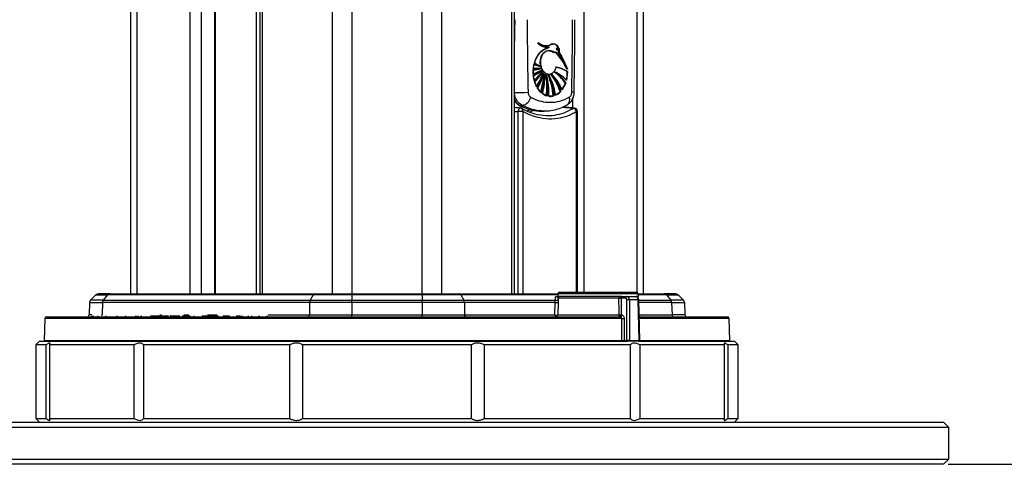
# Model space of a CAD drawing. Header units: millimetres. Extents: x 20 to 23339, y 40 to 19992.
# Tile 18 of 154: x 6570 to 7131, y 2094 to 2347. Entities that reach past the tile are written whole.
import ezdxf

# ---------------------------------------------------------------- set-up
doc = ezdxf.new("R2010")
doc.units = ezdxf.units.MM
doc.header["$LTSCALE"] = 2
doc.layers.add('COMPONENT_GEOMETRY', color=7, linetype='Continuous')
doc.styles.add('SLDTEXTSTYLE0', font='TXT', dxfattribs={"width": 0.75})
doc.dimstyles.new('SLDDIMSTYLE0', dxfattribs={"dimtxt": 100, "dimasz": 6.604, "dimexe": 0, "dimexo": 0.0625, "dimgap": 25, "dimtad": 0, "dimtih": 1, "dimtoh": 1, "dimdec": 0, "dimrnd": 1e-09, "dimzin": 12, "dimdsep": 46, "dimtxsty": 'SLDTEXTSTYLE0', "dimsah": 1, "dimcen": 0.09, "dimadec": 0, "dimazin": 3, "dimtfac": 1, "dimtdec": 0, "dimtofl": 0, "dimtmove": 0, "dimatfit": 3, "dimfxl": 1, "dimfrac": 2, "dimtolj": 1, "dimtzin": 12, "dimarcsym": 0})

# ---------------------------------------------------------------- blocks, each defined once
blk = doc.blocks.new('_D_4')
at = {"layer": 'COMPONENT_GEOMETRY', "color": 7}
for p, q in [((6638.52, 7959.49), (1620.27, 7959.49)), ((1626.62, 7959.49), (1626.62, 5191.33)), ((1426.55, 5171.02), (1396.09, 5171.02)), ((1396.09, 5171.02), (1396.09, 5012.27)), ((1826.69, 5171.02), (1857.16, 5171.02)), ((1857.16, 5171.02), (1857.16, 5012.27)), ((1396.09, 5012.27), (1426.55, 5012.27)), ((1857.16, 5012.27), (1826.69, 5012.27)), ((1626.62, 2094.49), (1626.62, 4862.65)), ((6459.75, 2094.49), (1620.27, 2094.49))]:
    blk.add_line(p, q, dxfattribs=at)
for points in [[(1626.62, 7959.49), (1625.61, 7952.89), (1627.64, 7952.89)], [(1626.62, 2094.49), (1627.64, 2101.1), (1625.61, 2101.1)]]:
    blk.add_solid(points, dxfattribs=at)
at = {"layer": 'COMPONENT_GEOMETRY', "color": 7, "char_height": 100, "attachment_point": 1, "style": 'SLDTEXTSTYLE0'}
for s, insert in [('9\'7.45"', (1426.55, 5141.18)), ('2933mm', (1353.85, 4991.56))]:
    blk.add_mtext(s, dxfattribs=dict(at, insert=insert))
blk = doc.blocks.new('_D_5')
at = {"layer": 'COMPONENT_GEOMETRY', "color": 7}
for p, q in [((10496.06, 6612.47), (10496.06, 4517.82)), ((10295.99, 4497.51), (10265.53, 4497.51)), ((10265.53, 4497.51), (10265.53, 4338.76)), ((10696.13, 4497.51), (10726.6, 4497.51)), ((10726.6, 4497.51), (10726.6, 4338.76)), ((10265.53, 4338.76), (10295.99, 4338.76)), ((10726.6, 4338.76), (10696.13, 4338.76)), ((10496.06, 2094.49), (10496.06, 4189.14)), ((7098.83, 2094.49), (10502.41, 2094.49))]:
    blk.add_line(p, q, dxfattribs=at)
for points in [[(10496.06, 6612.47), (10495.05, 6605.86), (10497.08, 6605.86)], [(10496.06, 2094.49), (10497.08, 2101.1), (10495.05, 2101.1)]]:
    blk.add_solid(points, dxfattribs=at)
at = {"layer": 'COMPONENT_GEOMETRY', "color": 7, "char_height": 100, "attachment_point": 1, "style": 'SLDTEXTSTYLE0'}
for s, insert in [('7\'4.94"', (10295.99, 4467.66)), ('2259mm', (10223.29, 4318.05))]:
    blk.add_mtext(s, dxfattribs=dict(at, insert=insert))

msp = doc.modelspace()

# ---------------------------------------------------------------- linework, layer by layer
at = {"color": 8, "linetype": 'Continuous', "lineweight": 25}
for p, q in [((6748.24, 2191.49), (6748.24, 7939.49)), ((6759.31, 7939.49), (6759.31, 2191.49)), ((6799.26, 2191.49), (6799.26, 7939.49)), ((6810.34, 7939.49), (6810.34, 2191.49)), ((6708.14, 5799.24), (6708.14, 2191.49)), ((6850.44, 2191.49), (6850.44, 5799.24)), ((6704.86, 2191.49), (6704.86, 5790.35)), ((6636.74, 5785.38), (6636.74, 2191.49)), ((6921.84, 2192.28), (6921.84, 5785.38)), ((6667.23, 2191.49), (6667.23, 5781.02)), ((6673.4, 5781.02), (6673.4, 2191.49)), ((6681.18, 2191.49), (6681.18, 5781.02)), ((6891.35, 5781.02), (6891.35, 2192.39)), ((6885.18, 2297.26), (6885.18, 2302.97)), ((6853.91, 2191.49), (6853.91, 2295.2)), ((6856.56, 2295.2), (6856.56, 2191.49)), ((6883.27, 2296.07), (6885.31, 2297.05)), ((6887.3, 2192.39), (6887.3, 2295.2)), ((6887.3, 2295.2), (6887.81, 2295.2)), ((6876.58, 2190.91), (6821.38, 2190.91)), ((6922.37, 2191.48), (6876.63, 2191.48)), ((6922.4, 2188.03), (6922.69, 2188.03)), ((6938.42, 2190.91), (6922.42, 2190.91)), ((6922.7, 2187.9), (6940.92, 2187.9)), ((6941.41, 2186.56), (6922.73, 2186.56)), ((6912.96, 2177.52), (6584.42, 2177.52)), ((6611.09, 2179.46), (6609.64, 2179.46)), ((6649.9, 2179.46), (6650.86, 2179.46)), ((6663.58, 2179.46), (6666.47, 2179.46)), ((6677.07, 2179.46), (6682.61, 2179.46)), ((6711.62, 2179.46), (6735.08, 2179.46)), ((6922.9, 2179.46), (6941.62, 2179.46)), ((6974.16, 2177.52), (6922.95, 2177.52)), ((6584.09, 2165), (6913.03, 2165)), ((6922.97, 2165), (6923.26, 2165)), ((6923.26, 2165), (6974.49, 2165))]:
    msp.add_line(p, q, dxfattribs=at)
at = {"color": 7, "linetype": 'Continuous', "lineweight": 25}
for p, q in [((6706.75, 5796.17), (6706.75, 2191.49)), ((6851.82, 2191.49), (6851.82, 5796.17)), ((6633.39, 2191.49), (6633.39, 5786.52)), ((6925.18, 5786.51), (6925.18, 2191.49)), ((6681.61, 2191.49), (6681.61, 5781.02)), ((6872.81, 2333.51), (6872.67, 2333.51)), ((6873.61, 2333.6), (6872.81, 2333.51)), ((6872.95, 2333.51), (6872.81, 2333.51)), ((6873.75, 2333.6), (6872.95, 2333.51)), ((6868.7, 2330.63), (6868.56, 2330.63)), ((6868.84, 2330.63), (6868.7, 2330.63)), ((6868.96, 2330.63), (6871.77, 2331.79)), ((6869.76, 2332.74), (6869.9, 2332.74)), ((6870.86, 2331.76), (6871, 2331.76)), ((6871.32, 2329.92), (6871.46, 2329.92)), ((6871.73, 2329.93), (6871.53, 2329.93)), ((6871.63, 2331.79), (6871.77, 2331.79)), ((6875.9, 2331.2), (6875.78, 2331.2)), ((6876.12, 2330.35), (6876.24, 2330.35)), ((6877.23, 2328.92), (6877.32, 2328.92)), ((6862.64, 2319.8), (6863.05, 2322.11)), ((6863.05, 2322.11), (6866.55, 2321.02)), ((6863.06, 2322.11), (6863.05, 2322.11)), ((6866.55, 2321.02), (6863.25, 2322.85)), ((6863.25, 2322.85), (6863.25, 2322.85)), ((6862.56, 2316.59), (6862.57, 2319.01)), ((6867.44, 2318.72), (6862.56, 2316.59)), ((6862.58, 2316.59), (6862.56, 2316.59)), ((6862.57, 2319.01), (6866.98, 2319.67)), ((6862.59, 2319.01), (6862.57, 2319.01)), ((6866.98, 2319.67), (6862.64, 2319.8)), ((6862.66, 2319.8), (6862.64, 2319.8)), ((6862.64, 2315.6), (6867.44, 2318.72)), ((6862.71, 2319.01), (6862.73, 2319.01)), ((6862.73, 2319.01), (6862.87, 2319.01)), ((6867.97, 2317.96), (6863.15, 2312.93)), ((6863.43, 2311.98), (6867.97, 2317.96)), ((6865.08, 2319.61), (6865.23, 2319.61)), ((6865.23, 2319.61), (6865.37, 2319.61)), ((6865.37, 2319.61), (6865.51, 2319.61)), ((6866.47, 2321.02), (6866.55, 2321.02)), ((6866.89, 2319.67), (6866.98, 2319.67)), ((6867.34, 2318.72), (6867.44, 2318.72)), ((6867.86, 2317.96), (6867.97, 2317.96)), ((6868.36, 2317.27), (6868.48, 2317.27)), ((6869.1, 2316.69), (6869.23, 2316.69)), ((6871.32, 2316.55), (6871.46, 2316.55)), ((6872.95, 2316.37), (6873.09, 2316.37)), ((6874.36, 2317.82), (6874.85, 2317.61)), ((6874.64, 2317.82), (6874.77, 2317.82)), ((6881.77, 2319.41), (6881.34, 2320.5)), ((6882.09, 2317.96), (6881.55, 2313.09)), ((6881.91, 2319.41), (6881.77, 2319.41)), ((6881.84, 2317.96), (6881.98, 2317.96)), ((6882.05, 2319.41), (6882.02, 2319.41)), ((6863.15, 2312.93), (6862.64, 2315.6)), ((6862.66, 2315.6), (6862.64, 2315.6)), ((6863.15, 2312.93), (6863.15, 2312.93)), ((6864.59, 2309.31), (6863.43, 2311.98)), ((6870.06, 2316.08), (6870.19, 2316.08)), ((6871.32, 2316.08), (6871.46, 2316.08)), ((6881.08, 2311.48), (6879.09, 2307.6)), ((6880.8, 2311.48), (6880.94, 2311.48)), ((6881.08, 2311.48), (6881.08, 2311.48)), ((6881.42, 2313.09), (6881.28, 2313.09)), ((6881.57, 2313.09), (6881.55, 2313.09)), ((6867.06, 2306.13), (6865.15, 2308.39)), ((6870.39, 2304.17), (6867.87, 2305.46)), ((6878.24, 2306.57), (6875.39, 2304.49)), ((6877.87, 2306.57), (6878.01, 2306.57)), ((6878.16, 2306.57), (6878.24, 2306.57)), ((6870.12, 2304.17), (6869.98, 2304.17)), ((6870.26, 2304.17), (6870.12, 2304.17)), ((6874.38, 2304.12), (6871.46, 2303.93)), ((6874.25, 2304.12), (6874.38, 2304.12)), ((6856.56, 2295.2), (6853.91, 2295.2)), ((6856.44, 2298.74), (6855.98, 2298.24)), ((6867.38, 2295.49), (6868.81, 2295.49)), ((6887.81, 2192.39), (6887.81, 2295.2)), ((6613.47, 2190.91), (6610.47, 2187.9)), ((6617.66, 2187.9), (6610.47, 2187.9)), ((6613.47, 2190.91), (6620.15, 2190.91)), ((6621.33, 2191.49), (6614.89, 2191.49)), ((6620.15, 2190.91), (6617.66, 2187.9)), ((6617.66, 2187.9), (6735.54, 2187.9)), ((6737.2, 2190.91), (6620.15, 2190.91)), ((6621.33, 2191.49), (6737.99, 2191.49)), ((6737.2, 2190.91), (6735.54, 2187.9)), ((6735.54, 2187.9), (6759.31, 2187.9)), ((6759.31, 2190.91), (6737.2, 2190.91)), ((6737.99, 2191.49), (6759.31, 2191.49)), ((6759.31, 2191.49), (6759.31, 2190.91)), ((6759.31, 2191.49), (6799.26, 2191.49)), ((6799.26, 2190.91), (6759.31, 2190.91)), ((6759.31, 2190.91), (6759.31, 2187.9)), ((6759.31, 2186.56), (6759.31, 2187.9)), ((6759.31, 2187.9), (6799.26, 2187.9)), ((6799.26, 2190.91), (6799.26, 2191.49)), ((6799.26, 2191.49), (6820.59, 2191.49)), ((6799.26, 2190.91), (6799.26, 2187.9)), ((6821.38, 2190.91), (6799.26, 2190.91)), ((6799.26, 2186.56), (6799.26, 2187.9)), ((6799.26, 2187.9), (6823.04, 2187.9)), ((6820.59, 2191.49), (6876.63, 2191.49)), ((6821.38, 2190.91), (6823.04, 2187.9)), ((6823.04, 2187.9), (6875.24, 2187.9)), ((6875.24, 2187.9), (6875.33, 2189.7)), ((6876.63, 2191.48), (6876.5, 2189.99)), ((6913.04, 2189.99), (6876.5, 2189.99)), ((6876.72, 2189.03), (6876.72, 2188.58)), ((6911.39, 2189.03), (6876.72, 2189.03)), ((6877.62, 2192.39), (6921.37, 2192.39)), ((6911.39, 2188.99), (6911.39, 2189.03)), ((6912.61, 2189.03), (6912.61, 2189.01)), ((6912.61, 2189.01), (6912.71, 2179.47)), ((6915.21, 2189.01), (6912.61, 2189.01)), ((6913.04, 2189.99), (6915.92, 2189.99)), ((6915.91, 2165), (6915.91, 2188.03)), ((6915.92, 2189.99), (6920.97, 2189.99)), ((6917.32, 2188.03), (6917.32, 2165)), ((6922.4, 2188.03), (6917.32, 2188.03)), ((6922.5, 2189.99), (6921.12, 2189.99)), ((6922.37, 2191.49), (6937.25, 2191.49)), ((6922.5, 2189.99), (6922.37, 2191.48)), ((6922.97, 2165), (6922.4, 2188.03)), ((6923.26, 2165), (6922.69, 2188.03)), ((6943.69, 2191.49), (6937.25, 2191.49)), ((6938.42, 2190.91), (6940.92, 2187.9)), ((6938.42, 2190.91), (6945.11, 2190.91)), ((6948.11, 2187.9), (6940.92, 2187.9)), ((6945.11, 2190.91), (6948.11, 2187.9)), ((6609.89, 2186.56), (6609.64, 2179.46)), ((6609.89, 2186.56), (6617.17, 2186.56)), ((6617.17, 2186.56), (6616.96, 2179.46)), ((6735.22, 2186.56), (6617.17, 2186.56)), ((6735.22, 2186.56), (6735.08, 2179.46)), ((6759.31, 2186.56), (6735.22, 2186.56)), ((6799.26, 2186.56), (6759.31, 2186.56)), ((6759.31, 2186.56), (6759.31, 2179.46)), ((6799.26, 2186.56), (6799.26, 2179.46)), ((6823.36, 2186.56), (6799.26, 2186.56)), ((6823.36, 2186.56), (6823.5, 2179.46)), ((6875.05, 2186.56), (6823.36, 2186.56)), ((6874.85, 2179.46), (6875.05, 2186.56)), ((6876.72, 2186.56), (6876.52, 2179.46)), ((6941.41, 2186.56), (6941.62, 2179.46)), ((6941.41, 2186.56), (6948.69, 2186.56)), ((6948.69, 2186.56), (6948.94, 2179.46)), ((6584.42, 2177.52), (6584.09, 2165)), ((6585.42, 2178.49), (6912.26, 2178.49)), ((6611.2, 2179.05), (6611.2, 2178.49)), ((6611.9, 2179.05), (6611.9, 2178.49)), ((6614.54, 2179.05), (6614.54, 2178.49)), ((6619.2, 2179.05), (6619.2, 2178.49)), ((6625.47, 2179.05), (6625.47, 2178.49)), ((6630.48, 2178.49), (6630.48, 2179.05)), ((6636.12, 2178.99), (6636.12, 2178.49)), ((6636.3, 2178.49), (6636.3, 2179.05)), ((6637.34, 2178.99), (6637.34, 2178.49)), ((6639.24, 2178.49), (6639.24, 2179.05)), ((6639.28, 2179.05), (6639.28, 2178.49)), ((6644.56, 2178.99), (6644.56, 2178.49)), ((6644.56, 2178.99), (6646.57, 2178.99)), ((6646.57, 2178.99), (6646.57, 2178.49)), ((6646.57, 2178.99), (6648.65, 2178.99)), ((6646.65, 2178.99), (6646.65, 2179.05)), ((6648.65, 2178.99), (6648.65, 2178.49)), ((6648.65, 2178.99), (6650.66, 2178.99)), ((6649.64, 2178.99), (6649.64, 2179.05)), ((6650.66, 2178.99), (6650.66, 2178.49)), ((6650.66, 2178.99), (6654.87, 2178.99)), ((6652.15, 2179.05), (6652.15, 2178.49)), ((6655.85, 2179.05), (6655.85, 2178.49)), ((6657.14, 2178.99), (6657.14, 2178.49)), ((6657.14, 2178.99), (6661.27, 2178.99)), ((6659.3, 2179.05), (6659.3, 2178.49)), ((6662.77, 2178.99), (6662.77, 2178.49)), ((6663.01, 2178.99), (6663.01, 2178.49)), ((6663.01, 2178.99), (6664.26, 2178.99)), ((6664.26, 2178.99), (6664.26, 2178.49)), ((6664.26, 2178.99), (6666.7, 2178.99)), ((6666.79, 2178.99), (6666.79, 2178.49)), ((6666.81, 2178.99), (6666.81, 2178.49)), ((6667.2, 2178.99), (6667.2, 2178.49)), ((6669.25, 2178.99), (6669.25, 2178.49)), ((6673.96, 2178.99), (6673.96, 2178.49)), ((6673.96, 2178.99), (6675.52, 2178.99)), ((6675.52, 2178.99), (6675.52, 2178.49)), ((6676.28, 2178.99), (6676.28, 2178.49)), ((6676.28, 2178.99), (6678.52, 2178.99)), ((6676.75, 2178.99), (6676.75, 2179.05)), ((6678.56, 2178.99), (6678.56, 2178.49)), ((6678.7, 2178.99), (6678.7, 2178.49)), ((6678.7, 2178.99), (6680.34, 2178.99)), ((6680.34, 2178.99), (6680.34, 2178.49)), ((6680.34, 2178.99), (6682.84, 2178.99)), ((6683.18, 2179.05), (6683.18, 2178.49)), ((6685.88, 2178.99), (6685.88, 2178.49)), ((6685.88, 2178.99), (6685.97, 2178.99)), ((6685.97, 2178.99), (6685.97, 2178.49)), ((6685.97, 2178.99), (6686.36, 2178.99)), ((6686.36, 2178.99), (6686.36, 2178.49)), ((6686.36, 2178.99), (6688.83, 2178.99)), ((6686.83, 2179.05), (6686.83, 2178.99)), ((6688.83, 2178.99), (6688.83, 2178.49)), ((6688.83, 2178.99), (6689.46, 2178.99)), ((6689.26, 2178.99), (6689.26, 2179.05)), ((6689.46, 2178.99), (6689.46, 2178.49)), ((6693.55, 2178.99), (6693.55, 2178.49)), ((6695.18, 2178.99), (6695.18, 2178.49)), ((6695.18, 2178.99), (6695.42, 2178.99)), ((6695.89, 2179.05), (6695.89, 2178.49)), ((6696.71, 2178.99), (6696.71, 2178.49)), ((6700.42, 2178.49), (6700.42, 2179.05)), ((6700.45, 2178.49), (6700.45, 2179.05)), ((6702.06, 2179.05), (6702.06, 2178.49)), ((6706.32, 2178.99), (6706.32, 2178.49)), ((6706.36, 2178.49), (6706.36, 2179.05)), ((6710.74, 2178.99), (6710.74, 2178.49)), ((6711.13, 2178.49), (6711.13, 2179.05)), ((6735.08, 2179.46), (6759.31, 2179.46)), ((6759.31, 2178.49), (6759.31, 2179.46)), ((6759.31, 2179.46), (6799.26, 2179.46)), ((6799.26, 2178.49), (6799.26, 2179.46)), ((6799.26, 2179.46), (6823.5, 2179.46)), ((6823.5, 2179.46), (6874.85, 2179.46)), ((6876.52, 2179.46), (6911.49, 2179.46)), ((6912.71, 2179.47), (6912.96, 2179.47)), ((6914.35, 2177.53), (6914.43, 2165)), ((6922.93, 2178.49), (6973.16, 2178.49)), ((6948.94, 2179.46), (6941.62, 2179.46)), ((6974.49, 2165), (6974.16, 2177.52)), ((6914.43, 2165), (6915.91, 2165)), ((6917.32, 2165), (6922.97, 2165)), ((6581.29, 2164.49), (6579.29, 2162.49)), ((6579.29, 2162.49), (6579.29, 2120.49)), ((6585.15, 2162.49), (6579.29, 2162.49)), ((6581.29, 2164.49), (6916.29, 2164.49)), ((6585.15, 2120.49), (6585.15, 2162.49)), ((6635.2, 2162.49), (6587.12, 2162.49)), ((6587.12, 2162.49), (6587.12, 2120.49)), ((6635.2, 2120.49), (6635.2, 2162.49)), ((6723.86, 2162.49), (6640.59, 2162.49)), ((6640.59, 2162.49), (6640.59, 2120.49)), ((6723.86, 2120.49), (6723.86, 2162.49)), ((6827.37, 2162.49), (6731.21, 2162.49)), ((6731.21, 2162.49), (6731.21, 2120.49)), ((6827.37, 2120.49), (6827.37, 2162.49)), ((6917.99, 2162.49), (6834.72, 2162.49)), ((6834.72, 2162.49), (6834.72, 2120.49)), ((6916.26, 2164.49), (6916.08, 2164.49)), ((6916.97, 2164.49), (6916.26, 2164.49)), ((6922.61, 2164.49), (6916.97, 2164.49)), ((6917.99, 2120.49), (6917.99, 2162.49)), ((6922.76, 2164.49), (6922.61, 2164.49)), ((6922.76, 2164.49), (6977.29, 2164.49)), ((6971.45, 2162.49), (6923.38, 2162.49)), ((6923.38, 2162.49), (6923.38, 2120.49)), ((6971.45, 2120.49), (6971.45, 2162.49)), ((6979.29, 2162.49), (6973.42, 2162.49)), ((6973.42, 2162.49), (6973.42, 2120.49)), ((6979.29, 2162.49), (6977.29, 2164.49)), ((6979.29, 2120.49), (6979.29, 2162.49)), ((6579.29, 2120.49), (6581.29, 2118.49)), ((6579.29, 2120.49), (6585.15, 2120.49)), ((6587.12, 2120.49), (6635.2, 2120.49)), ((6640.59, 2120.49), (6723.86, 2120.49)), ((6731.21, 2120.49), (6827.37, 2120.49)), ((6834.72, 2120.49), (6917.99, 2120.49)), ((6923.38, 2120.49), (6971.45, 2120.49)), ((6973.42, 2120.49), (6979.29, 2120.49)), ((6977.29, 2118.49), (6979.29, 2120.49)), ((7005.56, 2115.49), (6459.29, 2115.49)), ((6462.29, 2118.49), (7003.44, 2118.49)), ((7003.44, 2118.49), (7096.29, 2118.49)), ((7099.29, 2115.49), (7005.56, 2115.49)), ((7099.29, 2115.49), (7096.29, 2118.49)), ((7099.29, 2097.49), (7099.29, 2115.49)), ((6459.29, 2097.49), (7005.56, 2097.49)), ((7003.44, 2094.49), (6462.29, 2094.49)), ((7096.29, 2094.49), (7003.44, 2094.49)), ((7005.56, 2097.49), (7099.29, 2097.49)), ((7096.29, 2094.49), (7099.29, 2097.49))]:
    msp.add_line(p, q, dxfattribs=at)
at = {"color": 7, "linetype": 'Continuous', "lineweight": 25, "flags": 128}
for points in [[(6868.54, 2317.83), (6867.82, 2318.74), (6866.98, 2320.59), (6866.61, 2322.72), (6866.74, 2324.9), (6867.37, 2326.91), (6868.43, 2328.52), (6869.79, 2329.56), (6871.32, 2329.92)], [(6871.35, 2331.79), (6870.99, 2331.68), (6870.67, 2331.57)], [(6862.38, 2319.8), (6862.91, 2319.73), (6862.92, 2319.73)], [(6862.77, 2295.78), (6860.97, 2295.12), (6860.43, 2294.94)], [(6911.49, 2179.46), (6911.46, 2181.45), (6911.39, 2188.99)], [(6734.52, 2178.49), (6734.63, 2178.51), (6734.73, 2178.56), (6734.83, 2178.65), (6734.91, 2178.77), (6734.98, 2178.92), (6735.03, 2179.08), (6735.06, 2179.27), (6735.08, 2179.46)], [(6824.05, 2178.49), (6823.95, 2178.51), (6823.85, 2178.56), (6823.75, 2178.65), (6823.67, 2178.77), (6823.6, 2178.92), (6823.55, 2179.08), (6823.51, 2179.27), (6823.5, 2179.46)], [(6912, 2178.49), (6911.9, 2178.51), (6911.81, 2178.56), (6911.72, 2178.65), (6911.64, 2178.77), (6911.58, 2178.92), (6911.53, 2179.08), (6911.5, 2179.27), (6911.49, 2179.46)], [(6913.03, 2165), (6913.03, 2166.49), (6912.98, 2174.49), (6912.96, 2177.52)]]:
    msp.add_lwpolyline(points, dxfattribs=at)
at = {"color": 8, "linetype": 'Continuous', "lineweight": 25, "flags": 128}
for points in [[(6855.37, 2297.19), (6855.17, 2297.18), (6854.85, 2297.07), (6854.56, 2296.85), (6854.3, 2296.53), (6854.1, 2296.13), (6853.97, 2295.68), (6853.91, 2295.2)], [(6855.17, 2298.41), (6855.5, 2298.29), (6855.98, 2298.24)], [(6856.56, 2295.2), (6856.64, 2295.56), (6856.67, 2295.9), (6856.64, 2296.22), (6856.56, 2296.5), (6856.43, 2296.73), (6856.25, 2296.9), (6856.18, 2296.95)], [(6858.66, 2295.65), (6860.12, 2296.09), (6860.71, 2296.29)], [(6885.98, 2297.19), (6885.67, 2297.17), (6885.31, 2297.05)]]:
    msp.add_lwpolyline(points, dxfattribs=at)
at = {"color": 7, "linetype": 'Continuous', "lineweight": 25}
for centre, radius, start, end in [((6870.9, 2339.89), 8.14, 223.196, 268.6738), ((6870.03, 2340.78), 8.11, 232.713, 249.3103), ((6871.49, 2340.55), 8.91, 224.34, 249.6933), ((6871.49, 2340.56), 8.92, 224.3455, 249.5252), ((6871.13, 2339.81), 8.04, 223.0494, 273.5705), ((6869.74, 2339.92), 7.17, 231.292, 296.675), ((6876.38, 2319.44), 13.7, 132.4334, 165.5892), ((6875.43, 2320), 12.51, 121.783, 166.8362), ((6875.62, 2317.91), 14.48, 106.5469, 118.5223), ((6875.76, 2317.91), 14.48, 106.5469, 118.5223), ((6841.75, 2299.46), 44.71, 26.5026, 40.7764), ((6841.89, 2299.46), 44.71, 26.5026, 40.7764), ((6842.04, 2299.46), 44.71, 26.5026, 40.7764), ((6838.98, 2303.81), 45.51, 25.9226, 33.4766), ((6837.17, 2302.69), 47.76, 20.4997, 33.314), ((6837.31, 2302.69), 47.76, 20.4997, 33.314), ((6881.16, 2317.79), 18.75, 166.6848, 173.8326), ((6881.3, 2317.79), 18.75, 166.6848, 173.8326), ((6869.11, 2336.16), 15.42, 245.7449, 259.0658), ((6869.25, 2336.16), 15.42, 245.7449, 259.0658), ((6869.39, 2336.16), 15.42, 245.7449, 259.0658), ((6875.18, 2340.41), 21.32, 235.5014, 245.449), ((6875.32, 2340.41), 21.32, 235.5014, 245.449), ((6858.02, 2332.53), 16.51, 285.033, 303.1898), ((6862.43, 2332.51), 13.5, 269.4883, 288.0297), ((6855.66, 2330.68), 16.51, 294.0037, 310.4497), ((6881.96, 2317.7), 19.55, 176.1631, 183.2594), ((6858.16, 2332.53), 16.51, 285.033, 303.1898), ((6862.57, 2332.51), 13.5, 269.4883, 288.0297), ((6865.22, 2338.68), 19.07, 261.8511, 274.5885), ((6865.23, 2338.72), 19.11, 261.8567, 269.9929), ((6855.59, 2331.04), 16.93, 294.1623, 313.2675), ((6855.65, 2330.95), 16.82, 294.1305, 311.9155), ((6882.1, 2317.7), 19.55, 176.1631, 183.2594), ((6858.3, 2332.53), 16.51, 285.033, 303.1898), ((6862.71, 2332.51), 13.5, 269.4883, 288.0297), ((6865.37, 2338.68), 19.07, 261.8511, 274.5885), ((6855.73, 2331.04), 16.93, 294.1623, 313.2675), ((6845.27, 2334.13), 27.56, 309.6894, 324.0558), ((6845.41, 2334.13), 27.56, 309.6894, 324.0558), ((6845.55, 2334.13), 27.56, 309.6894, 324.0558), ((6844.14, 2330.81), 26.85, 315.4783, 329.4993), ((6844.06, 2331), 27.14, 315.5207, 331.2805), ((6839.61, 2326.01), 29.78, 325.9041, 342.941), ((6839.75, 2326.01), 29.78, 325.9041, 342.941), ((6839.89, 2326.01), 29.78, 325.9041, 342.941), ((6833.43, 2325.06), 35.79, 332.2283, 347.4226), ((6814.87, 2322.09), 54.22, 342.8757, 354.2821), ((6815.01, 2322.09), 54.22, 342.8757, 354.2821), ((6815.15, 2322.09), 54.22, 342.8757, 354.2821), ((6827.94, 2315.92), 41.17, 345.2926, 1.0744), ((6848.56, 2297.29), 30.75, 17.5583, 38.35), ((6848.7, 2297.29), 30.75, 17.5583, 38.35), ((6855.69, 2297.92), 25.27, 22.5194, 46.9024), ((6848.84, 2297.29), 30.75, 17.5583, 38.35), ((6859.7, 2296.5), 25.87, 35.3754, 55.4945), ((6866.41, 2298.56), 20.89, 44.0605, 67.2184), ((6859.84, 2296.5), 25.87, 35.3754, 55.4945), ((6866.55, 2298.56), 20.89, 44.0605, 67.2184), ((6859.99, 2296.5), 25.87, 35.3754, 55.4945), ((6872.77, 2304.18), 16.49, 56.6501, 81.0322), ((6872.92, 2304.18), 16.49, 56.6501, 81.0322), ((6873.06, 2304.18), 16.49, 56.6501, 81.0322), ((6862.87, 2317.68), 19.11, 346.0948, 0.8374), ((6863.01, 2317.68), 19.11, 346.0948, 0.8374), ((6881.06, 2317.6), 18.64, 186.1533, 194.4983), ((6881.2, 2317.6), 18.64, 186.1533, 194.4983), ((6844.61, 2330.29), 26.05, 315.3383, 326.6262), ((6878.36, 2316.78), 15.82, 197.6358, 208.1534), ((6878.5, 2316.78), 15.82, 197.6358, 208.1534), ((6834, 2324.76), 35.02, 332.1205, 345.0479), ((6834.96, 2324.24), 33.8, 333.3805, 338.8172), ((6827.9, 2315.9), 41.06, 345.2829, 359.3965), ((6828.65, 2309.44), 41.66, 352.743, 9.1802), ((6828.79, 2309.44), 41.66, 352.743, 9.1802), ((6830.66, 2305.84), 40.7, 357.3066, 14.567), ((6828.93, 2309.44), 41.66, 352.743, 9.1802), ((6830.33, 2305.84), 40.9, 357.3282, 12.4313), ((6835.12, 2300.96), 38.97, 4.6576, 22.8327), ((6835.26, 2300.96), 38.97, 4.6576, 22.8327), ((6839.66, 2298.85), 36.05, 8.9968, 28.5524), ((6835.4, 2300.96), 38.97, 4.6576, 22.8327), ((6839.11, 2298.75), 36.46, 9.0544, 26.3151), ((6855.29, 2297.78), 25.56, 22.5919, 45.0169), ((6867.23, 2316.24), 14.51, 323.445, 340.8265), ((6867.37, 2316.24), 14.51, 323.445, 340.8265), ((6852.33, 2496.39), 190.31, 269.8423, 272.1892), ((6874.85, 2314.68), 11.73, 212.4444, 226.8211), ((6874.99, 2314.68), 11.73, 212.4444, 226.8211), ((6872.72, 2312), 8.2, 232.8063, 252.5445), ((6871.46, 2312.84), 9.18, 294.5081, 316.8896), ((6855.25, 2304.63), 6.01, 281.4555, 348.1627), ((6872.34, 2310.85), 6.99, 261.6391, 285.8539), ((6855.22, 2295.2), 2, 61.4072, 85.7245), ((6884.97, 2294.69), 2.38, 12.2051, 81.6554), ((6885.81, 2295.2), 2, 0, 85.0845), ((6611.88, 2186.49), 2, 135, 178), ((6614.89, 2189.49), 2, 90, 135), ((6619.37, 2186.52), 2.21, 141.1948, 179.002), ((6621.36, 2189.95), 1.54, 91.1843, 141.7156), ((6738.16, 2186.56), 2.95, 152.8978, 180.0209), ((6738.09, 2190.53), 0.967, 96.4205, 157.1618), ((6820.48, 2190.53), 0.967, 22.8382, 83.5795), ((6820.41, 2186.56), 2.95, 359.9791, 27.1022), ((6875.72, 2188.81), 1.03, 242.3446, 346.5834), ((6877.62, 2191.39), 1, 90, 175), ((6877.72, 2188.99), 1, 90.0031, 178.0034), ((6912, 2208.41), 19.4, 268.1859, 271.8141), ((6911.65, 2213.61), 24.62, 269.3838, 272.2436), ((6916.09, 2189.12), 0.887, 101.2255, 187.3001), ((6916.62, 2154.47), 33.57, 88.7931, 91.2069), ((6921.37, 2191.39), 1, 5, 90), ((6937.21, 2189.95), 1.54, 38.2844, 88.8157), ((6939.2, 2186.52), 2.21, 0.998, 38.8052), ((6943.69, 2189.49), 2, 45, 90), ((6946.69, 2186.49), 2, 2, 45), ((6875.89, 2193.61), 7.1, 263.2465, 276.7535), ((6585.42, 2177.49), 1, 90, 178.5), ((6608.64, 2179.49), 1, 270, 358), ((6875.72, 2179.34), 0.874, 172.6099, 257.3002), ((6875.69, 2186.81), 7.4, 263.5334, 276.4666), ((6875.53, 2179.49), 0.997, 270.1688, 358.184), ((6911.75, 2204.09), 24.64, 269.3909, 272.2408), ((6911.83, 2179.36), 0.887, 281.2255, 7.3001), ((6912.08, 2179.36), 0.887, 281.2255, 7.3001), ((6913.49, 2204.88), 27.36, 268.9006, 271.8172), ((6923.61, 2179.49), 1, 226.0756, 270), ((6942.54, 2179.41), 0.921, 177.0048, 264.5302), ((6949.94, 2179.49), 1, 182, 270), ((6973.16, 2177.49), 1, 1.5, 90), ((6584.59, 2164.99), 0.5, 178.5, 270), ((6912.59, 2164.93), 0.449, 282.8925, 9.663), ((6914.87, 2164.93), 0.449, 171.2054, 258.3833), ((6916.35, 2164.93), 0.449, 171.2054, 258.3833), ((6916.88, 2164.93), 0.449, 281.6167, 8.7946), ((6922.52, 2164.93), 0.449, 281.6167, 8.7946), ((6922.76, 2164.99), 0.5, 270, 1.9984), ((6973.99, 2164.99), 0.5, 270, 1.5)]:
    msp.add_arc(centre, radius, start, end, dxfattribs=at)
at = {"color": 8, "linetype": 'Continuous', "lineweight": 25}
for centre, radius, start, end in [((6884.71, 2299.45), 6.77, 80.2376, 91.3816), ((6879.63, 2302.02), 3.76, 308.2872, 21.5072), ((6615.81, 2179.48), 1.15, 333.9765, 358.5854)]:
    msp.add_arc(centre, radius, start, end, dxfattribs=at)
msp.add_ellipse((7397.66, 2348.62), major_axis=(827.18, 0), ratio=0.085703, start_param=3.991727, end_param=3.995077, dxfattribs=at)
at = {"color": 7, "linetype": 'Continuous', "lineweight": 25}
for centre, major_axis, ratio, start_param, end_param in [((6864.03, 2342.57), (-6.6, 46.86), 0.700084, 2.699795, 3.043236), ((6915.2, 2188.01), (0.025, 1), 0.706891, 4.747285, 6.300628), ((6915.91, 2187.99), (0.02, 2), 0.707053, 4.738568, 6.291911), ((6920.99, 2187.99), (-0.02, 2), 0.707053, 4.721116, 6.274459), ((6916.62, 2164.99), (1, 0), 0.012339, 0.78555, 2.356042)]:
    msp.add_ellipse(centre, major_axis=major_axis, ratio=ratio, start_param=start_param, end_param=end_param, dxfattribs=at)
at = {"color": 8, "linetype": 'Continuous', "lineweight": 25}
for points, knots in [([(6851.82, 2310.07), (6851.83, 2317.43), (6851.85, 2329.91), (6852.14, 2342.39), (6852.26, 2347.5)], [0, 0, 0, 0, 0.590364, 1, 1, 1, 1]), ([(6851.82, 2302.11), (6851.98, 2301.78), (6852.49, 2300.71), (6853.9, 2299.28), (6855.28, 2298.59), (6855.98, 2298.24)], [0, 0, 0, 0, 0.178881, 0.582691, 1, 1, 1, 1]), ([(6868.58, 2295.52), (6866.83, 2295.64), (6863.18, 2295.89), (6859.12, 2297.36), (6856.87, 2298.52), (6856.44, 2298.74)], [0, 0, 0, 0, 0.429458, 0.890484, 1, 1, 1, 1]), ([(6885.31, 2297.05), (6884.44, 2297.12), (6882.31, 2297.3), (6880.18, 2297.49), (6878.93, 2297.59)], [0, 0, 0, 0, 0.411678, 1, 1, 1, 1])]:
    msp.add_open_spline(points, degree=3, knots=knots, dxfattribs=at)
at = {"color": 7, "linetype": 'Continuous', "lineweight": 25}
for points, knots in [([(6859.16, 2347.5), (6859.17, 2342.4), (6859.2, 2328.64), (6859.44, 2314.88), (6859.6, 2306.22)], [0, 0, 0, 0, 0.370215, 1, 1, 1, 1]), ([(6884.54, 2306.22), (6884.68, 2314.88), (6884.91, 2328.64), (6884.93, 2342.4), (6884.94, 2347.5)], [0, 0, 0, 0, 0.6297853, 1, 1, 1, 1]), ([(6885.84, 2306.12), (6885.89, 2308.89), (6886.14, 2321.36), (6886.29, 2335.15), (6886.23, 2346.18), (6886.22, 2347.5)], [0, 0, 0, 0, 0.200375, 0.904363, 1, 1, 1, 1]), ([(6865.31, 2334.32), (6866.33, 2333.74), (6868.38, 2332.58), (6871.13, 2332.68), (6872.63, 2333.31), (6873.09, 2333.51)], [0, 0, 0, 0, 0.407312, 0.814632, 1, 1, 1, 1]), ([(6871.77, 2331.79), (6870.63, 2331.83), (6868.34, 2331.9), (6866.32, 2333.52), (6865.31, 2334.32)], [0, 0, 0, 0, 0.499468, 1, 1, 1, 1]), ([(6873.6, 2333.64), (6873.43, 2333.65), (6873.16, 2333.68), (6872.91, 2333.56), (6872.81, 2333.51)], [0, 0, 0, 0, 0.61645, 1, 1, 1, 1]), ([(6873.09, 2333.51), (6873.52, 2333.62), (6874.31, 2333.83), (6875.5, 2333.49), (6876.44, 2332.63), (6877.1, 2331.39), (6877.42, 2330.08), (6877.35, 2329.25), (6877.32, 2328.92)], [0, 0, 0, 0, 0.203305, 0.377232, 0.557372, 0.722911, 0.890069, 1, 1, 1, 1]), ([(6876.94, 2328.92), (6876.97, 2329.3), (6877.03, 2330.05), (6876.69, 2331.52), (6875.82, 2332.99), (6874.61, 2333.78), (6873.89, 2333.66), (6873.71, 2333.62)], [0, 0, 0, 0, 0.150506, 0.300337, 0.598758, 0.896407, 1, 1, 1, 1]), ([(6877.23, 2328.92), (6877.26, 2329.3), (6877.31, 2330.05), (6876.97, 2331.52), (6876.11, 2332.98), (6874.97, 2333.76), (6874.34, 2333.67), (6874.24, 2333.65)], [0, 0, 0, 0, 0.157844, 0.31498, 0.627951, 0.940113, 1, 1, 1, 1]), ([(6877.09, 2328.92), (6877.11, 2329.3), (6877.17, 2330.06), (6876.9, 2331.21), (6876.39, 2332.3), (6875.59, 2333.25), (6874.9, 2333.52), (6874.55, 2333.65)], [0, 0, 0, 0, 0.1732294, 0.3455794, 0.5415303, 0.7675069, 1, 1, 1, 1]), ([(6863.25, 2322.85), (6863.78, 2324.23), (6864.83, 2327), (6867.04, 2329.45), (6868.51, 2330.35), (6868.96, 2330.63)], [0, 0, 0, 0, 0.408816, 0.817629, 1, 1, 1, 1]), ([(6871.46, 2329.92), (6870.93, 2329.85), (6869.86, 2329.7), (6868.43, 2328.55), (6867.33, 2326.85), (6866.71, 2324.73), (6866.62, 2322.45), (6867.08, 2320.25), (6868.04, 2318.39), (6869.39, 2317.08), (6870.95, 2316.46), (6872.57, 2316.6), (6874.05, 2317.5), (6875.14, 2318.88), (6875.57, 2320.01), (6875.75, 2320.47)], [0, 0, 0, 0, 0.078696, 0.157392, 0.236095, 0.314802, 0.393497, 0.472181, 0.55087, 0.629574, 0.70828, 0.786977, 0.865665, 0.944358, 1, 1, 1, 1]), ([(6871.18, 2329.92), (6871.76, 2329.88), (6872.83, 2329.79), (6874.05, 2328.97), (6874.95, 2328.92), (6875.45, 2328.88), (6875.67, 2328.72), (6875.75, 2328.66)], [0, 0, 0, 0, 0.369936, 0.682977, 0.841031, 0.942257, 1, 1, 1, 1]), ([(6871.18, 2329.92), (6872.04, 2329.73), (6873.28, 2329.44), (6874.64, 2328.9), (6875.34, 2328.92), (6875.62, 2328.75), (6875.75, 2328.66)], [0, 0, 0, 0, 0.5598891, 0.8057975, 0.903562, 1, 1, 1, 1]), ([(6871.32, 2329.92), (6872.18, 2329.73), (6873.42, 2329.44), (6874.78, 2328.9), (6875.48, 2328.92), (6875.76, 2328.75), (6875.9, 2328.66)], [0, 0, 0, 0, 0.5598891, 0.8057975, 0.903562, 1, 1, 1, 1]), ([(6876.01, 2328.66), (6875.91, 2328.73), (6875.58, 2328.95), (6874.82, 2328.87), (6873.84, 2329.32), (6872.69, 2329.86), (6871.88, 2329.9), (6871.46, 2329.92)], [0, 0, 0, 0, 0.076678, 0.228327, 0.480722, 0.736716, 1, 1, 1, 1]), ([(6873.44, 2329.32), (6873.68, 2329.19), (6874.15, 2328.95), (6874.81, 2328.92), (6875.31, 2328.88), (6875.53, 2328.72), (6875.61, 2328.66)], [0, 0, 0, 0, 0.335503, 0.666794, 0.878967, 1, 1, 1, 1]), ([(6875.68, 2331.05), (6875.69, 2331.08), (6875.71, 2331.12), (6875.77, 2331.17), (6875.86, 2331.21), (6876.01, 2331.2), (6876.2, 2331.1), (6876.35, 2330.94), (6876.44, 2330.78), (6876.47, 2330.67), (6876.48, 2330.57), (6876.46, 2330.49), (6876.42, 2330.42), (6876.36, 2330.37), (6876.25, 2330.34), (6876.08, 2330.37), (6875.9, 2330.48), (6875.76, 2330.65), (6875.69, 2330.8), (6875.67, 2330.91), (6875.67, 2331), (6875.68, 2331.04), (6875.68, 2331.05)], [0, 0, 0, 0, 0.024513, 0.048902, 0.088765, 0.153507, 0.255542, 0.360865, 0.409297, 0.450091, 0.477057, 0.504228, 0.527613, 0.557644, 0.602381, 0.676251, 0.785499, 0.872894, 0.919909, 0.956171, 0.982207, 1, 1, 1, 1]), ([(6882.02, 2319.41), (6881.14, 2321.08), (6879.37, 2324.46), (6877.14, 2327.25), (6876.01, 2328.66)], [0, 0, 0, 0, 0.495447, 1, 1, 1, 1]), ([(6877.32, 2328.92), (6878.21, 2327.46), (6880, 2324.51), (6881.34, 2321.12), (6882.02, 2319.41)], [0, 0, 0, 0, 0.495687, 1, 1, 1, 1]), ([(6868.48, 2317.27), (6867.97, 2315.85), (6866.93, 2312.95), (6865.38, 2310.54), (6864.59, 2309.31)], [0, 0, 0, 0, 0.492125, 1, 1, 1, 1]), ([(6865.15, 2308.39), (6865.83, 2309.75), (6867.21, 2312.52), (6868.05, 2315.67), (6868.48, 2317.27)], [0, 0, 0, 0, 0.492962, 1, 1, 1, 1]), ([(6869.23, 2316.69), (6869, 2314.89), (6868.54, 2311.27), (6867.56, 2307.85), (6867.06, 2306.13)], [0, 0, 0, 0, 0.4954076, 1, 1, 1, 1]), ([(6867.87, 2305.46), (6868.28, 2307.25), (6869.12, 2310.9), (6869.19, 2314.74), (6869.23, 2316.69)], [0, 0, 0, 0, 0.490764, 1, 1, 1, 1]), ([(6873.09, 2316.37), (6873.92, 2315.24), (6875.6, 2312.95), (6877.22, 2309.52), (6877.99, 2307.29), (6878.24, 2306.57)], [0, 0, 0, 0, 0.395931, 0.8033472, 1, 1, 1, 1]), ([(6879.09, 2307.6), (6878.5, 2308.85), (6877.31, 2311.39), (6875.22, 2314.28), (6873.71, 2315.77), (6873.09, 2316.37)], [0, 0, 0, 0, 0.366427, 0.743475, 1, 1, 1, 1]), ([(6874.77, 2317.82), (6875.91, 2316.96), (6878.21, 2315.23), (6880.12, 2312.74), (6881.08, 2311.48)], [0, 0, 0, 0, 0.493177, 1, 1, 1, 1]), ([(6881.55, 2313.09), (6880.52, 2314.07), (6878.42, 2316.07), (6876, 2317.23), (6874.77, 2317.82)], [0, 0, 0, 0, 0.492715, 1, 1, 1, 1]), ([(6875.75, 2320.47), (6876.84, 2320.24), (6879.04, 2319.78), (6881.06, 2318.57), (6882.09, 2317.96)], [0, 0, 0, 0, 0.4934454, 1, 1, 1, 1]), ([(6870.19, 2316.08), (6870.4, 2314.46), (6870.82, 2311.18), (6870.73, 2307.15), (6870.47, 2304.83), (6870.39, 2304.17)], [0, 0, 0, 0, 0.410916, 0.833749, 1, 1, 1, 1]), ([(6871.46, 2303.93), (6871.48, 2305.56), (6871.51, 2308.88), (6870.95, 2312.96), (6870.38, 2315.31), (6870.19, 2316.08)], [0, 0, 0, 0, 0.395465, 0.802398, 1, 1, 1, 1]), ([(6871.46, 2316.08), (6872.02, 2314.61), (6873.16, 2311.63), (6874.02, 2307.53), (6874.29, 2304.98), (6874.38, 2304.12)], [0, 0, 0, 0, 0.392553, 0.796491, 1, 1, 1, 1]), ([(6875.39, 2304.49), (6875.07, 2306.07), (6874.42, 2309.29), (6873, 2313.14), (6871.87, 2315.29), (6871.46, 2316.08)], [0, 0, 0, 0, 0.381125, 0.773301, 1, 1, 1, 1]), ([(6856.44, 2298.74), (6855.68, 2299.18), (6854.4, 2299.91), (6852.95, 2301.81), (6852.05, 2303.83), (6851.88, 2305.4), (6851.8, 2306.08)], [0, 0, 0, 0, 0.305588, 0.505839, 0.786, 1, 1, 1, 1]), ([(6859.6, 2306.22), (6859.62, 2305.96), (6859.66, 2305.36), (6859.96, 2304.59), (6860.45, 2303.86), (6860.87, 2303.57), (6861.13, 2303.4)], [0, 0, 0, 0, 0.2084648, 0.4851414, 0.6864177, 1, 1, 1, 1]), ([(6881.94, 2299.09), (6882.42, 2299.4), (6883.45, 2300.06), (6884.64, 2301.59), (6885.49, 2303.49), (6885.87, 2305.07), (6885.83, 2305.97), (6885.82, 2306.13)], [0, 0, 0, 0, 0.203746, 0.440162, 0.685416, 0.945091, 1, 1, 1, 1]), ([(6883.13, 2303.4), (6883.19, 2303.43), (6883.47, 2303.6), (6883.93, 2304.07), (6884.29, 2304.79), (6884.49, 2305.52), (6884.52, 2305.95), (6884.54, 2306.22)], [0, 0, 0, 0, 0.070163, 0.361578, 0.652268, 0.785269, 1, 1, 1, 1]), ([(6851.82, 2301.49), (6851.84, 2301.46), (6852.17, 2300.76), (6853.25, 2299.71), (6854.41, 2298.7), (6855.13, 2298.45), (6855.19, 2298.43)], [0, 0, 0, 0, 0.019162, 0.486801, 0.958296, 1, 1, 1, 1]), ([(6861.13, 2303.4), (6861.52, 2303.2), (6863.52, 2302.18), (6867.27, 2300.89), (6872.5, 2300.29), (6877.93, 2300.91), (6881.38, 2302.56), (6883.13, 2303.4)], [0, 0, 0, 0, 0.053725, 0.273888, 0.500206, 0.745779, 1, 1, 1, 1]), ([(6855.37, 2297.19), (6854.2, 2297.28), (6853.02, 2297.36), (6851.84, 2297.46), (6851.82, 2297.46)], [0, 0, 0, 0, 0.987932, 1, 1, 1, 1]), ([(6855.18, 2298.41), (6855.91, 2298.08), (6857.94, 2297.14), (6861.39, 2296.12), (6864.53, 2295.52), (6866.29, 2295.56), (6866.69, 2295.57)], [0, 0, 0, 0, 0.1949225, 0.5470575, 0.8965195, 1, 1, 1, 1]), ([(6855.79, 2297.05), (6857.77, 2296.1), (6861.89, 2294.13), (6868.38, 2292.84), (6874.58, 2293.01), (6879.61, 2294.15), (6882.26, 2295.54), (6883.27, 2296.07)], [0, 0, 0, 0, 0.214381, 0.445081, 0.682506, 0.879394, 1, 1, 1, 1]), ([(6887.3, 2295.2), (6885.58, 2294.28), (6882.12, 2292.44), (6876.21, 2291.01), (6869.71, 2290.83), (6862.96, 2292.14), (6858.62, 2294.21), (6856.56, 2295.2)], [0, 0, 0, 0, 0.182245, 0.36824, 0.58185, 0.801621, 1, 1, 1, 1]), ([(6868.56, 2295.55), (6869.6, 2295.55), (6871.98, 2295.56), (6875.63, 2296.33), (6879.09, 2297.49), (6881.11, 2298.65), (6881.94, 2299.13)], [0, 0, 0, 0, 0.222485, 0.510036, 0.799634, 1, 1, 1, 1]), ([(6885.98, 2297.19), (6884.96, 2297.28), (6882.77, 2297.46), (6880.58, 2297.66), (6879.4, 2297.76)], [0, 0, 0, 0, 0.463056, 1, 1, 1, 1]), ([(6875.05, 2186.56), (6875.06, 2186.74), (6875.07, 2186.93), (6875.11, 2187.29), (6875.16, 2187.6), (6875.21, 2187.81), (6875.24, 2187.9)], [0, 0, 0, 0, 0.313731, 0.347638, 0.713922, 1, 1, 1, 1]), ([(6875.33, 2189.7), (6875.33, 2189.7), (6875.42, 2189.8), (6875.57, 2189.95), (6875.83, 2189.98), (6875.94, 2189.99)], [0, 0, 0, 0, 0.0112369, 0.614116, 1, 1, 1, 1]), ([(6876.72, 2189.03), (6876.69, 2189.19), (6876.67, 2189.41), (6876.45, 2189.66), (6876.29, 2189.76), (6876.11, 2189.81), (6875.96, 2189.83), (6875.85, 2189.83), (6875.75, 2189.82), (6875.59, 2189.79), (6875.45, 2189.75), (6875.36, 2189.71), (6875.33, 2189.7)], [0, 0, 0, 0, 0.450249, 0.583308, 0.70253, 0.766903, 0.796826, 0.822529, 0.853359, 0.874029, 0.956848, 1, 1, 1, 1]), ([(6875.94, 2189.99), (6876.05, 2189.99), (6876.26, 2189.99), (6876.43, 2189.99), (6876.5, 2189.99)], [0, 0, 0, 0, 0.576228, 1, 1, 1, 1]), ([(6876.72, 2188.58), (6876.72, 2188.44), (6876.73, 2188.11), (6876.74, 2187.43), (6876.73, 2186.85), (6876.72, 2186.56)], [0, 0, 0, 0, 0.266624, 0.630788, 1, 1, 1, 1]), ([(6911.39, 2189.03), (6911.39, 2189.09), (6911.4, 2189.19), (6911.44, 2189.38), (6911.52, 2189.58), (6911.69, 2189.81), (6911.91, 2189.96), (6912.08, 2189.99), (6912.16, 2189.99), (6912.17, 2189.99)], [0, 0, 0, 0, 0.089245, 0.129708, 0.272258, 0.444658, 0.727792, 0.994371, 1, 1, 1, 1]), ([(6912.17, 2189.99), (6912.17, 2189.99), (6912.22, 2189.99), (6912.32, 2189.96), (6912.45, 2189.81), (6912.54, 2189.58), (6912.59, 2189.38), (6912.61, 2189.19), (6912.61, 2189.09), (6912.61, 2189.03)], [0, 0, 0, 0, 0.00557, 0.270759, 0.554927, 0.728428, 0.871223, 0.913546, 1, 1, 1, 1]), ([(6922.69, 2188.03), (6922.67, 2188.25), (6922.62, 2188.71), (6922.31, 2189.32), (6921.83, 2189.77), (6921.35, 2189.97), (6921.07, 2189.99), (6920.97, 2189.99)], [0, 0, 0, 0, 0.219273, 0.466806, 0.693088, 0.902362, 1, 1, 1, 1]), ([(6655.88, 2178.99), (6655.87, 2178.99), (6655.84, 2178.99), (6655.97, 2178.99), (6656.19, 2178.99), (6656.61, 2178.99), (6656.92, 2178.99), (6657.14, 2178.99)], [0, 0, 0, 0, 0.049867, 0.181139, 0.36217, 0.570473, 1, 1, 1, 1]), ([(6662.78, 2178.99), (6662.78, 2178.99), (6662.78, 2178.99), (6662.87, 2178.99), (6662.96, 2178.99), (6663.01, 2178.99)], [0, 0, 0, 0, 0.286803, 0.622601, 1, 1, 1, 1]), ([(6675.52, 2178.99), (6675.58, 2178.99), (6675.7, 2178.99), (6675.91, 2178.99), (6676.11, 2178.99), (6676.22, 2178.99), (6676.28, 2178.99)], [0, 0, 0, 0, 0.286326, 0.544838, 0.757768, 1, 1, 1, 1]), ([(6678.56, 2178.99), (6678.56, 2178.99), (6678.55, 2178.99), (6678.59, 2178.99), (6678.66, 2178.99), (6678.7, 2178.99)], [0, 0, 0, 0, 0.1010157, 0.5177633, 1, 1, 1, 1]), ([(6693.55, 2178.99), (6693.87, 2178.99), (6694.44, 2178.99), (6694.96, 2178.99), (6695.18, 2178.99)], [0, 0, 0, 0, 0.561458, 1, 1, 1, 1]), ([(6912.96, 2177.52), (6912.95, 2177.63), (6912.94, 2177.85), (6912.82, 2178.15), (6912.63, 2178.37), (6912.43, 2178.48), (6912.3, 2178.49), (6912.26, 2178.49)], [0, 0, 0, 0, 0.218163, 0.436285, 0.654418, 0.872697, 1, 1, 1, 1]), ([(6912.96, 2179.47), (6913.06, 2179.47), (6913.31, 2179.45), (6913.69, 2179.23), (6914.06, 2178.79), (6914.3, 2178.2), (6914.34, 2177.75), (6914.35, 2177.53)], [0, 0, 0, 0, 0.127204, 0.345418, 0.563593, 0.781797, 1, 1, 1, 1]), ([(6913.03, 2165), (6913.12, 2165.01), (6913.3, 2165.01), (6913.64, 2165.01), (6913.98, 2165.01), (6914.25, 2165), (6914.38, 2165), (6914.43, 2165)], [0, 0, 0, 0, 0.218911, 0.437804, 0.656674, 0.875599, 1, 1, 1, 1]), ([(6587.12, 2162.49), (6587.19, 2162.64), (6587.31, 2162.93), (6587.36, 2163.25), (6587.29, 2163.45), (6587.08, 2163.51), (6586.75, 2163.44), (6586.32, 2163.25), (6585.79, 2162.94), (6585.37, 2162.64), (6585.15, 2162.49)], [0, 0, 0, 0, 0.125658, 0.254213, 0.380096, 0.510315, 0.625689, 0.744467, 0.870637, 1, 1, 1, 1]), ([(6640.59, 2162.49), (6640.36, 2162.77), (6639.91, 2163.33), (6638.61, 2163.58), (6636.98, 2163.31), (6635.81, 2162.77), (6635.2, 2162.49)], [0, 0, 0, 0, 0.25434, 0.510225, 0.74435, 1, 1, 1, 1]), ([(6731.21, 2162.49), (6730.98, 2162.64), (6730.5, 2162.93), (6729.66, 2163.25), (6728.72, 2163.45), (6727.75, 2163.51), (6726.76, 2163.44), (6725.79, 2163.25), (6724.8, 2162.94), (6724.17, 2162.64), (6723.86, 2162.49)], [0, 0, 0, 0, 0.125658, 0.254213, 0.380096, 0.510315, 0.625689, 0.744467, 0.870637, 1, 1, 1, 1]), ([(6834.72, 2162.49), (6834.41, 2162.64), (6833.79, 2162.93), (6832.79, 2163.25), (6831.75, 2163.45), (6830.75, 2163.51), (6829.8, 2163.44), (6828.92, 2163.25), (6828.09, 2162.94), (6827.61, 2162.64), (6827.37, 2162.49)], [0, 0, 0, 0, 0.125658, 0.254213, 0.380096, 0.510315, 0.625689, 0.744467, 0.870637, 1, 1, 1, 1]), ([(6923.38, 2162.49), (6922.77, 2162.77), (6921.56, 2163.33), (6919.93, 2163.58), (6918.65, 2163.31), (6918.22, 2162.77), (6917.99, 2162.49)], [0, 0, 0, 0, 0.25434, 0.510225, 0.74435, 1, 1, 1, 1]), ([(6973.42, 2162.49), (6973.22, 2162.64), (6972.8, 2162.93), (6972.25, 2163.25), (6971.8, 2163.45), (6971.48, 2163.51), (6971.28, 2163.44), (6971.22, 2163.25), (6971.26, 2162.94), (6971.39, 2162.64), (6971.45, 2162.49)], [0, 0, 0, 0, 0.125658, 0.254213, 0.380096, 0.510315, 0.625689, 0.744467, 0.870637, 1, 1, 1, 1]), ([(6585.15, 2120.49), (6585.36, 2120.35), (6585.78, 2120.05), (6586.33, 2119.73), (6586.78, 2119.53), (6587.1, 2119.47), (6587.29, 2119.54), (6587.36, 2119.74), (6587.32, 2120.05), (6587.19, 2120.34), (6587.12, 2120.49)], [0, 0, 0, 0, 0.125658, 0.254213, 0.380096, 0.510315, 0.625689, 0.744467, 0.870637, 1, 1, 1, 1]), ([(6635.2, 2120.49), (6635.81, 2120.21), (6637.02, 2119.65), (6638.65, 2119.41), (6639.93, 2119.67), (6640.36, 2120.21), (6640.59, 2120.49)], [0, 0, 0, 0, 0.25434, 0.510225, 0.74435, 1, 1, 1, 1]), ([(6723.86, 2120.49), (6724.17, 2120.35), (6724.79, 2120.05), (6725.79, 2119.73), (6726.83, 2119.53), (6727.83, 2119.47), (6728.78, 2119.54), (6729.66, 2119.74), (6730.49, 2120.05), (6730.97, 2120.34), (6731.21, 2120.49)], [0, 0, 0, 0, 0.125658, 0.254213, 0.380096, 0.510315, 0.625689, 0.744467, 0.870637, 1, 1, 1, 1]), ([(6827.37, 2120.49), (6827.6, 2120.35), (6828.08, 2120.05), (6828.92, 2119.73), (6829.86, 2119.53), (6830.83, 2119.47), (6831.82, 2119.54), (6832.79, 2119.74), (6833.78, 2120.05), (6834.4, 2120.34), (6834.72, 2120.49)], [0, 0, 0, 0, 0.125658, 0.254213, 0.380096, 0.510315, 0.625689, 0.744467, 0.870637, 1, 1, 1, 1]), ([(6917.99, 2120.49), (6918.22, 2120.21), (6918.67, 2119.65), (6919.97, 2119.41), (6921.6, 2119.67), (6922.77, 2120.21), (6923.38, 2120.49)], [0, 0, 0, 0, 0.25434, 0.510225, 0.74435, 1, 1, 1, 1]), ([(6971.45, 2120.49), (6971.39, 2120.35), (6971.26, 2120.05), (6971.22, 2119.73), (6971.29, 2119.53), (6971.5, 2119.47), (6971.83, 2119.54), (6972.25, 2119.74), (6972.79, 2120.05), (6973.21, 2120.34), (6973.42, 2120.49)], [0, 0, 0, 0, 0.125658, 0.254213, 0.380096, 0.510315, 0.625689, 0.744467, 0.870637, 1, 1, 1, 1])]:
    msp.add_open_spline(points, degree=3, knots=knots, dxfattribs=at)

# ---------------------------------------------------------------- dimensions: what is measured, and where the dimension line sits
at = {"layer": 'COMPONENT_GEOMETRY', "color": 7}
for base, p1, p2, picture, middle in [((1626.62, 7959.49), (6462.29, 2094.49), (6641.06, 7959.49), '_D_4', (1626.62, 5026.99)), ((10496.06, 6612.47), (7096.29, 2094.49), (12075.31, 6612.47), '_D_5', (10496.06, 4353.48))]:
    dim = msp.add_linear_dim(base=base, p1=p1, p2=p2, angle=90, dimstyle='SLDDIMSTYLE0', dxfattribs=at)
    dim.commit()
    dim.dimension.update_dxf_attribs({"geometry": picture, "text_midpoint": middle, "dimtype": 160})

doc.saveas('drawing.dxf')
